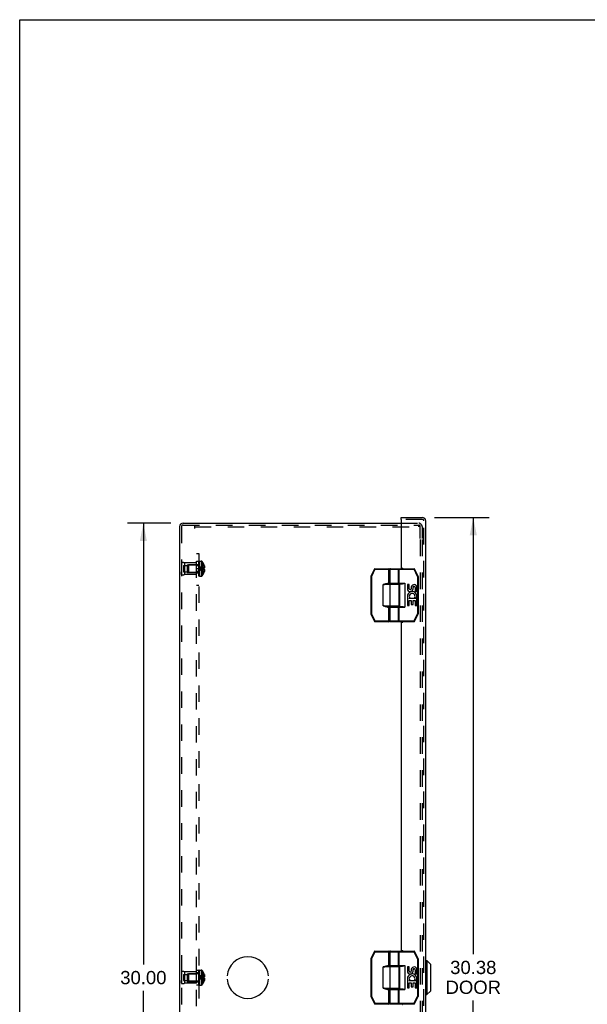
# Model space of a CAD drawing. Header units: inches. Extents: x 0 to 98.9, y 0 to 64.
# Tile 6 of 12: x 0 to 18.7, y 31.5 to 64. Entities that reach past the tile are written whole.
import ezdxf

# ---------------------------------------------------------------- set-up
doc = ezdxf.new("R2010")
doc.units = ezdxf.units.IN
doc.header["$LTSCALE"] = 5.44
doc.header["$MEASUREMENT"] = 0
doc.linetypes.add('HIDDEN', pattern=[0.2, 0.1, -0.1])
doc.layers.get('0').update_dxf_attribs({"linetype": 'CONTINUOUS'})
for name, color, linetype in [('DEFAULT_2', 8, 'HIDDEN'), ('DIMENSIONS', 7, 'CONTINUOUS'), ('DOOR_ASSEMBLY', 7, 'CONTINUOUS'), ('OPEN', 7, 'CONTINUOUS'), ('SUBPANEL', 7, 'CONTINUOUS')]:
    doc.layers.add(name, color=color, linetype=linetype)
doc.styles.get("Standard").update_dxf_attribs({"font": 'arial.ttf'})
doc.dimstyles.new('DIMSTYLE_1', dxfattribs={"dimtxt": 0.436364, "dimasz": 0.581818, "dimexe": 0.09, "dimexo": 0.07, "dimgap": 0.0375, "dimtad": 0, "dimtih": 1, "dimtoh": 1, "dimzin": 4, "dimdsep": 46, "dimtxsty": 'Standard', "dimblk": '_FILLED', "dimblk1": '_FILLED', "dimblk2": '_FILLED', "dimcen": 0.09, "dimadec": 3, "dimazin": 1, "dimtfac": 1, "dimtdec": 3, "dimtofl": 0, "dimtmove": 0, "dimatfit": 3, "dimldrblk": '_FILLED', "dimfxl": 0, "dimtolj": 1, "dimtzin": 4, "dimarcsym": 0})

# ---------------------------------------------------------------- blocks, each defined once
blk = doc.blocks.new('_FILLED')
at = {"color": 0, "linetype": 'ByBlock'}
blk.add_solid([(0, 0), (-1, 0.2), (-1, -0.2)], dxfattribs=at)
blk = doc.blocks.new('*D8')
at = {"layer": 'DIMENSIONS', "color": 2, "linetype": 'Continuous'}
for p, q in [((13.69, 47.561), (15.489, 47.561)), ((14.965, 47.561), (14.965, 33.145)), ((14.965, 17.186), (14.965, 31.618)), ((13.69, 17.186), (15.489, 17.186))]:
    blk.add_line(p, q, dxfattribs=at)
at = {"layer": 'DIMENSIONS', "color": 2, "linetype": 'Continuous', "xscale": 0.5818181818, "yscale": 0.5818181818, "zscale": 0.5818181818}
for p, rotation in [((14.965, 47.561), 90), ((14.965, 17.186), 270)]:
    blk.add_blockref('_FILLED', p, dxfattribs=dict(at, rotation=rotation))
at = {"layer": 'DIMENSIONS', "color": 2, "linetype": 'Continuous', "insert": (14.965, 32.927), "char_height": 0.4364, "width": 1.82656, "attachment_point": 2, "line_spacing_factor": 0.9}
blk.add_mtext('30.38\\PDOOR', dxfattribs=at)
blk = doc.blocks.new('*D14')
at = {"layer": 'DIMENSIONS', "color": 2, "linetype": 'Continuous'}
for p, q in [((4.981, 47.374), (3.556, 47.374)), ((4.08, 47.374), (4.08, 32.81)), ((4.08, 17.374), (4.08, 31.938)), ((4.981, 17.374), (3.556, 17.374))]:
    blk.add_line(p, q, dxfattribs=at)
at = {"layer": 'DIMENSIONS', "color": 2, "linetype": 'Continuous', "xscale": 0.5818181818, "yscale": 0.5818181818, "zscale": 0.5818181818}
for p, rotation in [((4.08, 47.374), 90), ((4.08, 17.374), 270)]:
    blk.add_blockref('_FILLED', p, dxfattribs=dict(at, rotation=rotation))
at = {"layer": 'DIMENSIONS', "color": 2, "linetype": 'Continuous', "insert": (4.08, 32.592), "char_height": 0.4364, "width": 1.52484, "attachment_point": 2, "line_spacing_factor": 0.9}
blk.add_mtext('30.00', dxfattribs=at)

msp = doc.modelspace()

# ---------------------------------------------------------------- linework, layer by layer
at = {"color": 7, "linetype": 'Continuous'}
for p, q in [((0, 0), (0, 64)), ((0, 64), (98.909, 64))]:
    msp.add_line(p, q, dxfattribs=at)
at = {"color": 3, "linetype": 'Continuous'}
for p, q in [((5.276, 47.262), (5.276, 17.486)), ((5.388, 47.374), (12.585, 47.374))]:
    msp.add_line(p, q, dxfattribs=at)
msp.add_arc((5.388, 47.262), 0.112, 90, 180, dxfattribs=at)
at = {"layer": 'DEFAULT_2', "color": 8, "linetype": 'HIDDEN'}
for p, q in [((5.336, 47.262), (5.336, 17.486)), ((5.388, 47.314), (13.156, 47.314)), ((5.776, 47.202), (5.776, 47.314)), ((5.776, 47.254), (13.156, 47.254)), ((12.585, 47.374), (13.164, 47.374)), ((13.156, 47.314), (13.156, 47.254)), ((13.156, 47.314), (13.164, 47.314)), ((13.216, 46.874), (13.216, 47.262)), ((13.276, 47.262), (13.276, 46.874)), ((13.216, 46.834), (13.216, 17.914)), ((13.276, 46.834), (13.276, 17.914)), ((5.336, 46.062), (5.336, 45.686)), ((5.336, 46.062), (5.336, 45.974)), ((5.399, 45.975), (5.399, 45.772)), ((5.399, 45.975), (5.524, 45.975)), ((5.436, 46.062), (5.436, 45.686)), ((5.836, 46.062), (5.436, 46.062)), ((5.524, 45.999), (5.524, 45.749)), ((5.524, 45.999), (5.836, 45.999)), ((5.556, 45.988), (5.566, 45.998)), ((5.556, 45.988), (5.556, 45.76)), ((5.566, 45.998), (5.566, 45.75)), ((5.894, 45.998), (5.566, 45.998)), ((5.836, 45.686), (5.836, 46.062)), ((5.894, 45.998), (5.894, 45.75)), ((5.911, 45.628), (5.911, 46.117)), ((5.926, 46.117), (5.911, 46.117)), ((5.926, 46.117), (5.911, 46.117)), ((5.926, 46.112), (5.911, 46.112)), ((5.926, 46.11), (5.911, 46.11)), ((5.926, 46.101), (5.911, 46.101)), ((5.926, 46.082), (5.911, 46.082)), ((5.911, 46.082), (5.926, 46.082)), ((5.926, 46.08), (5.911, 46.08)), ((5.926, 46.078), (5.911, 46.078)), ((5.911, 46.075), (5.926, 46.075)), ((5.911, 46.072), (5.926, 46.072)), ((5.926, 46.065), (5.911, 46.065)), ((5.911, 46.062), (5.926, 46.062)), ((5.911, 46.056), (5.926, 46.056)), ((5.911, 46.053), (5.926, 46.053)), ((5.911, 46.053), (5.926, 46.053)), ((5.926, 46.052), (5.911, 46.052)), ((5.911, 46.028), (5.926, 46.028)), ((5.911, 46.016), (5.926, 46.016)), ((5.926, 46.012), (5.911, 46.012)), ((5.926, 46.011), (5.911, 46.011)), ((5.926, 46.008), (5.911, 46.008)), ((5.911, 46.001), (5.926, 46.001)), ((5.911, 45.999), (5.926, 45.999)), ((5.911, 45.998), (5.926, 45.998)), ((5.926, 45.986), (5.911, 45.986)), ((5.926, 45.973), (5.911, 45.973)), ((5.911, 45.957), (5.926, 45.957)), ((5.911, 45.945), (5.926, 45.945)), ((5.911, 45.926), (5.926, 45.926)), ((5.926, 45.921), (5.911, 45.921)), ((5.911, 45.92), (5.926, 45.92)), ((5.926, 45.912), (5.911, 45.912)), ((5.926, 45.887), (5.911, 45.887)), ((5.926, 45.877), (5.911, 45.877)), ((5.911, 45.872), (5.926, 45.872)), ((5.911, 45.863), (5.926, 45.863)), ((5.911, 45.843), (5.926, 45.843)), ((5.941, 45.877), (5.916, 45.874)), ((5.926, 46.117), (5.926, 45.628)), ((5.931, 45.628), (5.931, 46.12)), ((5.931, 46.12), (5.992, 46.12)), ((5.992, 46.12), (5.992, 45.628)), ((6.019, 46.108), (6.019, 45.64)), ((6.048, 45.858), (6.02, 45.861)), ((6.077, 45.856), (6.048, 45.858)), ((6.077, 46.014), (6.077, 46.014)), ((6.077, 46.014), (6.077, 46.013)), ((6.077, 46.013), (6.077, 45.892)), ((6.077, 45.978), (6.09, 45.978)), ((6.077, 45.924), (6.099, 45.924)), ((6.077, 45.892), (6.077, 45.889)), ((6.077, 45.892), (6.077, 45.892)), ((6.077, 45.892), (6.09, 45.892)), ((6.077, 45.859), (6.077, 45.856)), ((6.077, 45.856), (6.077, 45.735)), ((6.09, 45.856), (6.077, 45.856)), ((6.077, 45.856), (6.077, 45.856)), ((5.336, 45.686), (5.336, 45.774)), ((5.399, 45.772), (5.524, 45.772)), ((5.836, 45.686), (5.436, 45.686)), ((5.524, 45.749), (5.836, 45.749)), ((5.556, 45.76), (5.566, 45.75)), ((5.894, 45.75), (5.566, 45.75)), ((5.911, 45.833), (5.926, 45.833)), ((5.926, 45.822), (5.911, 45.822)), ((5.926, 45.81), (5.911, 45.81)), ((5.911, 45.787), (5.926, 45.787)), ((5.911, 45.787), (5.926, 45.787)), ((5.926, 45.786), (5.911, 45.786)), ((5.911, 45.782), (5.926, 45.782)), ((5.926, 45.78), (5.911, 45.78)), ((5.926, 45.78), (5.911, 45.78)), ((5.911, 45.765), (5.926, 45.765)), ((5.911, 45.753), (5.926, 45.753)), ((5.926, 45.732), (5.911, 45.732)), ((5.926, 45.719), (5.911, 45.719)), ((5.911, 45.719), (5.926, 45.719)), ((5.911, 45.717), (5.926, 45.717)), ((5.911, 45.717), (5.926, 45.717)), ((5.911, 45.705), (5.926, 45.705)), ((5.926, 45.7), (5.911, 45.7)), ((5.926, 45.699), (5.911, 45.699)), ((5.926, 45.697), (5.911, 45.697)), ((5.911, 45.694), (5.926, 45.694)), ((5.911, 45.68), (5.926, 45.68)), ((5.911, 45.679), (5.926, 45.679)), ((5.911, 45.675), (5.926, 45.675)), ((5.911, 45.674), (5.926, 45.674)), ((5.926, 45.667), (5.911, 45.667)), ((5.911, 45.666), (5.926, 45.666)), ((5.926, 45.655), (5.911, 45.655)), ((5.926, 45.649), (5.911, 45.649)), ((5.926, 45.644), (5.911, 45.644)), ((5.926, 45.644), (5.911, 45.644)), ((5.926, 45.637), (5.911, 45.637)), ((5.926, 45.628), (5.911, 45.628)), ((5.926, 45.628), (5.911, 45.628)), ((5.931, 45.628), (5.992, 45.628)), ((6.077, 45.824), (6.099, 45.824)), ((6.077, 45.769), (6.09, 45.769)), ((6.077, 45.735), (6.077, 45.734)), ((6.077, 45.734), (6.077, 45.733)), ((5.336, 32.562), (5.336, 32.186)), ((5.336, 32.562), (5.336, 32.474)), ((5.436, 32.562), (5.436, 32.186)), ((5.836, 32.562), (5.436, 32.562)), ((5.836, 32.186), (5.836, 32.562)), ((5.911, 32.128), (5.911, 32.617)), ((5.926, 32.617), (5.911, 32.617)), ((5.926, 32.617), (5.911, 32.617)), ((5.926, 32.612), (5.911, 32.612)), ((5.926, 32.61), (5.911, 32.61)), ((5.926, 32.601), (5.911, 32.601)), ((5.926, 32.582), (5.911, 32.582)), ((5.911, 32.582), (5.926, 32.582)), ((5.926, 32.58), (5.911, 32.58)), ((5.926, 32.578), (5.911, 32.578)), ((5.911, 32.575), (5.926, 32.575)), ((5.911, 32.572), (5.926, 32.572)), ((5.926, 32.565), (5.911, 32.565)), ((5.911, 32.562), (5.926, 32.562)), ((5.911, 32.556), (5.926, 32.556)), ((5.911, 32.553), (5.926, 32.553)), ((5.911, 32.553), (5.926, 32.553)), ((5.926, 32.552), (5.911, 32.552)), ((5.911, 32.528), (5.926, 32.528)), ((5.911, 32.516), (5.926, 32.516)), ((5.926, 32.512), (5.911, 32.512)), ((5.926, 32.511), (5.911, 32.511)), ((5.926, 32.617), (5.926, 32.128)), ((5.931, 32.128), (5.931, 32.62)), ((5.931, 32.62), (5.992, 32.62)), ((5.992, 32.62), (5.992, 32.128)), ((6.019, 32.608), (6.019, 32.14)), ((6.077, 32.514), (6.077, 32.513)), ((6.077, 32.514), (6.077, 32.514)), ((6.077, 32.513), (6.077, 32.392)), ((5.336, 32.186), (5.336, 32.274)), ((5.399, 32.475), (5.399, 32.272)), ((5.399, 32.475), (5.524, 32.475)), ((5.399, 32.272), (5.524, 32.272)), ((5.836, 32.186), (5.436, 32.186)), ((5.524, 32.499), (5.524, 32.249)), ((5.524, 32.499), (5.836, 32.499)), ((5.524, 32.249), (5.836, 32.249)), ((5.556, 32.488), (5.566, 32.498)), ((5.556, 32.488), (5.556, 32.26)), ((5.556, 32.26), (5.566, 32.25)), ((5.566, 32.498), (5.566, 32.25)), ((5.894, 32.498), (5.566, 32.498)), ((5.894, 32.25), (5.566, 32.25)), ((5.894, 32.498), (5.894, 32.25)), ((5.926, 32.508), (5.911, 32.508)), ((5.911, 32.501), (5.926, 32.501)), ((5.911, 32.499), (5.926, 32.499)), ((5.911, 32.498), (5.926, 32.498)), ((5.926, 32.486), (5.911, 32.486)), ((5.926, 32.473), (5.911, 32.473)), ((5.911, 32.457), (5.926, 32.457)), ((5.911, 32.445), (5.926, 32.445)), ((5.911, 32.426), (5.926, 32.426)), ((5.926, 32.421), (5.911, 32.421)), ((5.911, 32.42), (5.926, 32.42)), ((5.926, 32.412), (5.911, 32.412)), ((5.926, 32.387), (5.911, 32.387)), ((5.926, 32.377), (5.911, 32.377)), ((5.911, 32.372), (5.926, 32.372)), ((5.911, 32.363), (5.926, 32.363)), ((5.911, 32.343), (5.926, 32.343)), ((5.911, 32.333), (5.926, 32.333)), ((5.926, 32.322), (5.911, 32.322)), ((5.926, 32.31), (5.911, 32.31)), ((5.911, 32.287), (5.926, 32.287)), ((5.911, 32.287), (5.926, 32.287)), ((5.926, 32.286), (5.911, 32.286)), ((5.911, 32.282), (5.926, 32.282)), ((5.926, 32.28), (5.911, 32.28)), ((5.926, 32.28), (5.911, 32.28)), ((5.911, 32.265), (5.926, 32.265)), ((5.911, 32.253), (5.926, 32.253)), ((5.926, 32.232), (5.911, 32.232)), ((5.926, 32.219), (5.911, 32.219)), ((5.911, 32.219), (5.926, 32.219)), ((5.911, 32.217), (5.926, 32.217)), ((5.911, 32.217), (5.926, 32.217)), ((5.911, 32.205), (5.926, 32.205)), ((5.926, 32.2), (5.911, 32.2)), ((5.926, 32.199), (5.911, 32.199)), ((5.926, 32.197), (5.911, 32.197)), ((5.911, 32.194), (5.926, 32.194)), ((5.941, 32.377), (5.916, 32.374)), ((5.941, 32.377), (5.916, 32.374)), ((6.048, 32.358), (6.02, 32.361)), ((6.077, 32.356), (6.048, 32.358)), ((6.077, 32.478), (6.09, 32.478)), ((6.077, 32.424), (6.099, 32.424)), ((6.077, 32.389), (6.077, 32.392)), ((6.077, 32.392), (6.09, 32.392)), ((6.077, 32.392), (6.077, 32.392)), ((6.077, 32.389), (6.077, 32.386)), ((6.077, 32.356), (6.077, 32.235)), ((6.09, 32.356), (6.077, 32.356)), ((6.077, 32.356), (6.077, 32.356)), ((6.077, 32.324), (6.099, 32.324)), ((6.077, 32.269), (6.09, 32.269)), ((6.077, 32.235), (6.077, 32.234)), ((6.077, 32.234), (6.077, 32.233)), ((5.911, 32.18), (5.926, 32.18)), ((5.911, 32.179), (5.926, 32.179)), ((5.911, 32.175), (5.926, 32.175)), ((5.911, 32.174), (5.926, 32.174)), ((5.926, 32.167), (5.911, 32.167)), ((5.911, 32.166), (5.926, 32.166)), ((5.926, 32.155), (5.911, 32.155)), ((5.926, 32.149), (5.911, 32.149)), ((5.926, 32.144), (5.911, 32.144)), ((5.926, 32.144), (5.911, 32.144)), ((5.926, 32.137), (5.911, 32.137)), ((5.926, 32.128), (5.911, 32.128)), ((5.926, 32.128), (5.911, 32.128)), ((5.931, 32.128), (5.992, 32.128))]:
    msp.add_line(p, q, dxfattribs=at)
for points in [[(6.077, 46.014), (6.048, 45.994), (6.02, 45.973), (5.993, 45.951), (5.966, 45.927), (5.941, 45.901), (5.916, 45.874)], [(6.077, 45.978), (6.048, 45.964), (6.02, 45.948), (5.993, 45.931), (5.966, 45.913), (5.941, 45.894), (5.916, 45.874)], [(6.077, 45.924), (6.048, 45.917), (6.02, 45.909), (5.993, 45.901), (5.966, 45.893), (5.941, 45.883), (5.916, 45.874)], [(6.077, 45.734), (6.048, 45.753), (6.02, 45.774), (5.993, 45.797), (5.966, 45.821), (5.941, 45.847), (5.916, 45.874)], [(6.077, 45.769), (6.048, 45.784), (6.02, 45.8), (5.993, 45.817), (5.966, 45.835), (5.941, 45.854), (5.916, 45.874)], [(6.077, 45.824), (6.048, 45.831), (6.02, 45.839), (5.993, 45.847), (5.966, 45.855), (5.941, 45.864), (5.916, 45.874)], [(6.02, 45.861), (5.993, 45.864), (5.966, 45.867), (5.941, 45.87), (5.916, 45.874)], [(5.993, 45.864), (5.966, 45.867), (5.941, 45.87), (5.916, 45.874)], [(6.077, 45.892), (6.048, 45.889), (6.02, 45.887), (5.993, 45.884), (5.966, 45.881), (5.941, 45.877)], [(6.077, 45.892), (6.048, 45.889), (6.02, 45.887), (5.993, 45.884), (5.966, 45.881)], [(6.077, 45.874), (6.077, 45.877), (6.077, 45.88), (6.077, 45.883), (6.077, 45.886), (6.077, 45.889), (6.077, 45.892)], [(6.077, 45.886), (6.077, 45.883), (6.077, 45.88)], [(6.077, 45.856), (6.077, 45.859), (6.077, 45.862), (6.077, 45.865), (6.077, 45.868), (6.077, 45.871), (6.077, 45.874)], [(6.077, 45.868), (6.077, 45.865), (6.077, 45.862)], [(6.09, 45.978), (6.092, 45.971), (6.093, 45.964), (6.095, 45.957), (6.096, 45.951), (6.097, 45.944), (6.098, 45.937), (6.098, 45.93), (6.099, 45.924)], [(6.099, 45.924), (6.099, 45.921), (6.098, 45.918), (6.098, 45.915), (6.097, 45.912), (6.096, 45.909), (6.095, 45.905), (6.094, 45.902), (6.093, 45.899), (6.091, 45.895), (6.09, 45.892)], [(6.09, 45.856), (6.091, 45.852), (6.093, 45.849), (6.094, 45.846), (6.095, 45.842), (6.096, 45.839), (6.097, 45.836), (6.098, 45.833), (6.098, 45.83), (6.099, 45.827), (6.099, 45.824)], [(6.099, 45.824), (6.098, 45.817), (6.098, 45.811), (6.097, 45.804), (6.096, 45.797), (6.095, 45.79), (6.093, 45.783), (6.092, 45.776), (6.09, 45.769)], [(6.077, 32.514), (6.048, 32.494), (6.02, 32.473), (5.993, 32.451), (5.966, 32.427), (5.941, 32.401), (5.916, 32.374)], [(6.077, 32.478), (6.048, 32.464), (6.02, 32.448), (5.993, 32.431), (5.966, 32.413), (5.941, 32.394), (5.916, 32.374)], [(6.077, 32.424), (6.048, 32.417), (6.02, 32.409), (5.993, 32.401), (5.966, 32.393), (5.941, 32.383), (5.916, 32.374)], [(6.077, 32.234), (6.048, 32.253), (6.02, 32.274), (5.993, 32.297), (5.966, 32.321), (5.941, 32.347), (5.916, 32.374)], [(6.077, 32.269), (6.048, 32.284), (6.02, 32.3), (5.993, 32.317), (5.966, 32.335), (5.941, 32.354), (5.916, 32.374)], [(6.02, 32.361), (5.993, 32.364), (5.966, 32.367), (5.941, 32.37), (5.916, 32.374)], [(5.993, 32.364), (5.966, 32.367), (5.941, 32.37), (5.916, 32.374)], [(6.077, 32.324), (6.048, 32.331), (6.02, 32.339), (5.993, 32.347), (5.966, 32.355), (5.941, 32.364), (5.916, 32.374)], [(6.077, 32.392), (6.048, 32.389), (6.02, 32.387), (5.993, 32.384), (5.966, 32.381), (5.941, 32.377)], [(6.077, 32.392), (6.048, 32.389), (6.02, 32.387), (5.993, 32.384), (5.966, 32.381)], [(6.077, 32.38), (6.077, 32.383), (6.077, 32.386)], [(6.077, 32.38), (6.077, 32.377), (6.077, 32.374)], [(6.077, 32.374), (6.077, 32.371), (6.077, 32.368), (6.077, 32.365), (6.077, 32.362), (6.077, 32.359), (6.077, 32.356)], [(6.09, 32.478), (6.092, 32.471), (6.093, 32.464), (6.095, 32.457), (6.096, 32.451), (6.097, 32.444), (6.098, 32.437), (6.098, 32.43), (6.099, 32.424)], [(6.099, 32.424), (6.099, 32.421), (6.098, 32.418), (6.098, 32.415), (6.097, 32.412), (6.096, 32.409), (6.095, 32.405), (6.094, 32.402), (6.093, 32.399), (6.091, 32.395), (6.09, 32.392)], [(6.09, 32.356), (6.091, 32.352), (6.093, 32.349), (6.094, 32.346), (6.095, 32.342), (6.096, 32.339), (6.097, 32.336), (6.098, 32.333), (6.098, 32.33), (6.099, 32.327), (6.099, 32.324)], [(6.099, 32.324), (6.098, 32.317), (6.098, 32.311), (6.097, 32.304), (6.096, 32.297), (6.095, 32.29), (6.093, 32.283), (6.092, 32.276), (6.09, 32.269)]]:
    msp.add_lwpolyline(points, dxfattribs=at)
for centre, radius, start, end in [((5.388, 47.262), 0.052, 90, 180), ((13.164, 47.262), 0.112, 0, 90), ((13.164, 47.262), 0.052, 0, 90), ((5.386, 45.975), 0.1, 60.0508, 119.9492), ((5.894, 46.035), 0.0372, 270, 297.5399), ((5.894, 46.035), 0.0372, 329.9503, 360), ((5.992, 46.085), 0.035, 40.9334, 90), ((5.749, 45.874), 0.357, 23.1903, 40.9334), ((5.749, 45.874), 0.357, 17.0407, 23.0017), ((5.386, 45.773), 0.1, 240.0508, 299.9492), ((5.894, 45.713), 0.0372, 62.4601, 90), ((5.894, 45.713), 0.0372, 0, 30.0497), ((5.992, 45.663), 0.035, 270, 319.0666), ((5.749, 45.874), 0.357, 319.0666, 336.8097), ((5.749, 45.874), 0.357, 336.9983, 342.9593), ((5.386, 32.475), 0.1, 60.0508, 119.9492), ((5.894, 32.535), 0.0372, 329.9503, 360), ((5.992, 32.585), 0.035, 40.9334, 90), ((5.749, 32.374), 0.357, 23.1903, 40.9334), ((5.749, 32.374), 0.357, 17.0407, 23.0017), ((5.386, 32.273), 0.1, 240.0508, 299.9492), ((5.894, 32.535), 0.0372, 270, 297.5399), ((5.894, 32.213), 0.0372, 62.4601, 90), ((5.894, 32.213), 0.0372, 0, 30.0497), ((5.749, 32.374), 0.357, 319.0666, 336.8097), ((5.749, 32.374), 0.357, 336.9983, 342.9593), ((5.992, 32.163), 0.035, 270, 319.0666)]:
    msp.add_arc(centre, radius, start, end, dxfattribs=at)
at = {"layer": 'DOOR_ASSEMBLY', "color": 7, "linetype": 'Continuous'}
for p, q in [((12.585, 47.501), (12.585, 47.561)), ((12.6, 47.501), (12.585, 47.501)), ((11.701, 45.863), (11.584, 45.628)), ((11.719, 45.854), (11.602, 45.619)), ((11.701, 45.863), (11.719, 45.854)), ((11.719, 45.854), (11.719, 45.874)), ((11.719, 45.874), (12.183, 45.874)), ((11.719, 45.854), (12.203, 45.854)), ((12.183, 45.369), (12.183, 45.874)), ((12.203, 45.389), (12.203, 45.854)), ((12.218, 45.394), (12.218, 45.854)), ((12.218, 45.854), (13.012, 45.854)), ((12.238, 45.874), (13.012, 45.874)), ((12.503, 45.394), (12.503, 45.854)), ((12.519, 45.374), (12.519, 45.874)), ((13.012, 45.874), (13.012, 45.854)), ((13.012, 45.854), (13.029, 45.863)), ((13.129, 45.619), (13.012, 45.854)), ((13.147, 45.628), (13.029, 45.863)), ((11.582, 45.619), (11.582, 44.379)), ((11.582, 45.619), (11.602, 45.619)), ((11.602, 45.619), (11.584, 45.628)), ((11.602, 45.619), (11.602, 44.379)), ((13.147, 45.628), (13.129, 45.619)), ((13.129, 45.619), (13.129, 44.379)), ((13.129, 45.619), (13.149, 45.619)), ((13.149, 45.619), (13.149, 44.379)), ((11.993, 44.649), (11.993, 45.349)), ((12.523, 45.349), (11.993, 45.349)), ((12.134, 45.369), (12.134, 45.389)), ((12.203, 45.389), (12.134, 45.389)), ((12.503, 45.369), (12.134, 45.369)), ((12.218, 45.394), (12.71, 45.394)), ((12.221, 44.649), (12.221, 45.349)), ((12.238, 45.374), (12.627, 45.374)), ((12.287, 45.369), (12.287, 45.374)), ((12.443, 45.369), (12.443, 45.374)), ((12.523, 44.649), (12.523, 45.349)), ((12.53, 45.374), (12.53, 44.624)), ((12.71, 45.394), (12.71, 44.604)), ((12.792, 45.35), (12.792, 45.213)), ((12.855, 45.35), (12.792, 45.35)), ((12.855, 45.213), (12.855, 45.35)), ((12.92, 45.276), (12.92, 45.207)), ((12.981, 45.213), (12.98, 45.255)), ((13.043, 45.255), (13.043, 45.119)), ((13.106, 45.119), (13.106, 45.255)), ((12.792, 44.888), (12.792, 44.658)), ((12.81, 44.888), (12.792, 44.888)), ((12.845, 44.888), (12.872, 44.908)), ((13.106, 44.888), (12.845, 44.888)), ((13.036, 44.924), (13.093, 44.899)), ((13.043, 45.119), (13.106, 45.119)), ((13.106, 44.658), (13.106, 44.888)), ((11.993, 44.649), (12.523, 44.649)), ((12.012, 44.645), (11.993, 44.649)), ((12.134, 44.609), (12.134, 44.629)), ((12.134, 44.629), (12.503, 44.629)), ((12.134, 44.609), (12.203, 44.609)), ((12.183, 44.124), (12.183, 44.629)), ((12.203, 44.144), (12.203, 44.609)), ((12.218, 44.144), (12.218, 44.604)), ((12.218, 44.604), (12.71, 44.604)), ((12.238, 44.624), (12.627, 44.624)), ((12.287, 44.624), (12.287, 44.629)), ((12.443, 44.624), (12.443, 44.629)), ((12.503, 44.144), (12.503, 44.604)), ((12.519, 44.124), (12.519, 44.624)), ((12.792, 44.658), (12.855, 44.658)), ((12.855, 44.658), (12.855, 44.826)), ((12.855, 44.826), (12.92, 44.826)), ((12.92, 44.826), (12.92, 44.689)), ((12.92, 44.689), (12.98, 44.689)), ((12.98, 44.689), (12.98, 44.826)), ((12.98, 44.826), (13.043, 44.826)), ((13.043, 44.826), (13.043, 44.658)), ((13.043, 44.658), (13.106, 44.658)), ((11.602, 44.379), (11.582, 44.379)), ((11.584, 44.37), (11.602, 44.379)), ((11.584, 44.37), (11.706, 44.135)), ((11.602, 44.379), (11.724, 44.144)), ((13.007, 44.144), (13.129, 44.379)), ((13.025, 44.135), (13.147, 44.37)), ((13.149, 44.379), (13.129, 44.379)), ((13.129, 44.379), (13.147, 44.37)), ((11.724, 44.144), (11.706, 44.135)), ((11.724, 44.124), (11.724, 44.144)), ((12.203, 44.144), (11.724, 44.144)), ((12.183, 44.124), (11.724, 44.124)), ((13.007, 44.144), (12.218, 44.144)), ((13.007, 44.124), (12.238, 44.124)), ((13.007, 44.144), (13.007, 44.124)), ((13.025, 44.135), (13.007, 44.144)), ((11.701, 33.238), (11.584, 33.003)), ((11.719, 33.229), (11.602, 32.994)), ((11.701, 33.238), (11.719, 33.229)), ((11.719, 33.249), (12.183, 33.249)), ((11.719, 33.229), (11.719, 33.249)), ((11.719, 33.229), (12.203, 33.229)), ((12.183, 32.744), (12.183, 33.249)), ((12.203, 32.764), (12.203, 33.229)), ((12.218, 33.229), (13.012, 33.229)), ((12.218, 32.769), (12.218, 33.229)), ((12.238, 33.249), (13.012, 33.249)), ((12.503, 32.769), (12.503, 33.229)), ((12.519, 32.749), (12.519, 33.249)), ((13.012, 33.249), (13.012, 33.229)), ((13.012, 33.229), (13.029, 33.238)), ((13.129, 32.994), (13.012, 33.229)), ((13.147, 33.003), (13.029, 33.238)), ((11.582, 32.994), (11.602, 32.994)), ((11.582, 32.994), (11.582, 31.754)), ((11.602, 32.994), (11.584, 33.003)), ((11.602, 32.994), (11.602, 31.754)), ((13.147, 33.003), (13.129, 32.994)), ((13.129, 32.994), (13.149, 32.994)), ((13.129, 32.994), (13.129, 31.754)), ((13.149, 32.994), (13.149, 31.754)), ((13.395, 32.936), (13.433, 32.936)), ((13.551, 32.818), (13.433, 32.936)), ((13.433, 32.936), (13.433, 31.811)), ((12.523, 32.724), (11.993, 32.724)), ((11.993, 32.024), (11.993, 32.724)), ((12.203, 32.764), (12.134, 32.764)), ((12.134, 32.744), (12.134, 32.764)), ((12.503, 32.744), (12.134, 32.744)), ((12.218, 32.769), (12.71, 32.769)), ((12.221, 32.024), (12.221, 32.724)), ((12.238, 32.749), (12.627, 32.749)), ((12.287, 32.744), (12.287, 32.749)), ((12.443, 32.744), (12.443, 32.749)), ((12.523, 32.024), (12.523, 32.724)), ((12.53, 32.749), (12.53, 31.999)), ((12.71, 32.769), (12.71, 31.979)), ((12.855, 32.725), (12.792, 32.725)), ((12.792, 32.725), (12.792, 32.588)), ((12.855, 32.588), (12.855, 32.725)), ((12.92, 32.651), (12.92, 32.582)), ((12.981, 32.588), (12.98, 32.63)), ((13.043, 32.63), (13.043, 32.494)), ((13.106, 32.494), (13.106, 32.63)), ((13.551, 32.818), (13.551, 31.929)), ((12.81, 32.263), (12.792, 32.263)), ((12.792, 32.263), (12.792, 32.033)), ((12.845, 32.263), (12.872, 32.283)), ((13.106, 32.263), (12.845, 32.263)), ((12.855, 32.201), (12.92, 32.201)), ((12.855, 32.033), (12.855, 32.201)), ((12.92, 32.201), (12.92, 32.064)), ((12.98, 32.201), (13.043, 32.201)), ((12.98, 32.064), (12.98, 32.201)), ((13.036, 32.299), (13.093, 32.274)), ((13.043, 32.494), (13.106, 32.494)), ((13.043, 32.201), (13.043, 32.033)), ((13.106, 32.033), (13.106, 32.263)), ((11.993, 32.024), (12.523, 32.024)), ((12.134, 32.004), (12.503, 32.004)), ((12.134, 31.984), (12.134, 32.004)), ((12.134, 31.984), (12.203, 31.984)), ((12.183, 31.499), (12.183, 32.004)), ((12.203, 31.519), (12.203, 31.984)), ((12.218, 31.979), (12.71, 31.979)), ((12.218, 31.519), (12.218, 31.979)), ((12.238, 31.999), (12.627, 31.999)), ((12.287, 31.999), (12.287, 32.004)), ((12.443, 31.999), (12.443, 32.004)), ((12.503, 31.519), (12.503, 31.979)), ((12.519, 31.499), (12.519, 31.999)), ((12.792, 32.033), (12.855, 32.033)), ((12.92, 32.064), (12.98, 32.064)), ((13.043, 32.033), (13.106, 32.033)), ((13.551, 31.929), (13.433, 31.811)), ((11.602, 31.754), (11.582, 31.754)), ((11.584, 31.745), (11.602, 31.754)), ((11.584, 31.745), (11.706, 31.51)), ((11.602, 31.754), (11.724, 31.519)), ((13.007, 31.519), (13.129, 31.754)), ((13.025, 31.51), (13.147, 31.745)), ((13.149, 31.754), (13.129, 31.754)), ((13.129, 31.754), (13.147, 31.745)), ((13.395, 31.811), (13.433, 31.811)), ((11.724, 31.519), (11.706, 31.51)), ((12.203, 31.519), (11.724, 31.519)), ((11.724, 31.499), (11.724, 31.519)), ((12.183, 31.499), (11.724, 31.499)), ((13.007, 31.519), (12.218, 31.519)), ((13.007, 31.499), (12.238, 31.499)), ((13.025, 31.51), (13.007, 31.519)), ((13.007, 31.519), (13.007, 31.499))]:
    msp.add_line(p, q, dxfattribs=at)
at = {"layer": 'DOOR_ASSEMBLY', "color": 3, "linetype": 'Continuous'}
for p, q in [((12.585, 47.561), (13.283, 47.561)), ((12.585, 47.486), (12.585, 45.904)), ((13.395, 17.298), (13.395, 47.449)), ((12.6, 45.889), (12.631, 45.889)), ((12.585, 44.094), (12.585, 33.279)), ((12.6, 44.109), (12.631, 44.109)), ((12.6, 33.264), (12.631, 33.264))]:
    msp.add_line(p, q, dxfattribs=at)
at = {"layer": 'DOOR_ASSEMBLY', "color": 8, "linetype": 'HIDDEN'}
for p, q in [((13.283, 47.501), (12.6, 47.501)), ((13.335, 17.298), (13.335, 47.449))]:
    msp.add_line(p, q, dxfattribs=at)
at = {"layer": 'DOOR_ASSEMBLY', "color": 7, "linetype": 'Continuous'}
for points in [[(12.488, 45.874), (12.49, 45.874), (12.492, 45.873), (12.495, 45.872), (12.497, 45.87), (12.499, 45.868), (12.5, 45.866), (12.502, 45.863), (12.503, 45.86), (12.503, 45.857), (12.503, 45.854)], [(11.993, 45.349), (11.999, 45.351), (12.005, 45.354), (12.011, 45.357), (12.017, 45.359), (12.023, 45.361), (12.029, 45.364), (12.036, 45.366), (12.043, 45.369)], [(11.993, 45.349), (12.013, 45.353), (12.019, 45.354), (12.026, 45.355), (12.032, 45.356), (12.039, 45.358), (12.046, 45.359)], [(12.043, 45.369), (12.052, 45.372), (12.06, 45.375), (12.069, 45.378), (12.077, 45.38), (12.086, 45.382), (12.093, 45.384), (12.101, 45.386), (12.108, 45.387), (12.115, 45.388), (12.122, 45.388), (12.128, 45.389), (12.134, 45.389)], [(12.046, 45.359), (12.056, 45.36), (12.065, 45.362), (12.073, 45.363), (12.082, 45.365), (12.09, 45.366), (12.097, 45.366), (12.104, 45.367), (12.111, 45.368), (12.117, 45.368), (12.123, 45.369), (12.129, 45.369), (12.134, 45.369)], [(12.221, 45.349), (12.222, 45.352), (12.222, 45.355), (12.223, 45.358), (12.225, 45.361), (12.227, 45.363), (12.229, 45.365), (12.231, 45.367), (12.234, 45.368), (12.237, 45.369), (12.24, 45.369)], [(12.503, 45.394), (12.503, 45.391), (12.503, 45.388), (12.502, 45.385), (12.5, 45.382), (12.499, 45.38), (12.497, 45.378), (12.495, 45.376), (12.492, 45.375), (12.49, 45.374), (12.488, 45.374)], [(12.71, 45.394), (12.699, 45.39), (12.69, 45.387), (12.68, 45.384), (12.671, 45.382), (12.663, 45.379), (12.655, 45.378), (12.647, 45.376), (12.64, 45.375), (12.633, 45.374), (12.627, 45.374)], [(12.043, 44.629), (12.035, 44.632), (12.027, 44.635), (12.019, 44.638), (12.01, 44.642), (12.002, 44.645), (11.993, 44.649)], [(12.046, 44.639), (12.038, 44.64), (12.029, 44.642), (12.021, 44.644), (12.012, 44.645)], [(12.134, 44.609), (12.128, 44.609), (12.121, 44.609), (12.114, 44.61), (12.107, 44.611), (12.099, 44.612), (12.091, 44.614), (12.084, 44.616), (12.076, 44.618), (12.068, 44.62), (12.06, 44.623), (12.051, 44.626), (12.043, 44.629)], [(12.134, 44.629), (12.129, 44.629), (12.123, 44.629), (12.116, 44.63), (12.11, 44.63), (12.103, 44.631), (12.095, 44.631), (12.088, 44.632), (12.08, 44.633), (12.072, 44.635), (12.064, 44.636), (12.055, 44.637), (12.046, 44.639)], [(12.221, 44.649), (12.222, 44.646), (12.222, 44.643), (12.223, 44.64), (12.225, 44.637), (12.227, 44.635), (12.229, 44.633), (12.231, 44.631), (12.234, 44.63), (12.237, 44.629), (12.24, 44.629)], [(12.488, 44.624), (12.49, 44.624), (12.492, 44.623), (12.495, 44.622), (12.497, 44.62), (12.499, 44.618), (12.5, 44.616), (12.502, 44.613), (12.503, 44.61), (12.503, 44.607), (12.503, 44.604)], [(12.627, 44.624), (12.634, 44.624), (12.64, 44.623), (12.647, 44.622), (12.655, 44.62), (12.663, 44.618), (12.672, 44.616), (12.68, 44.613), (12.69, 44.61), (12.699, 44.607), (12.71, 44.604)], [(12.503, 44.144), (12.503, 44.141), (12.503, 44.138), (12.502, 44.135), (12.5, 44.132), (12.499, 44.13), (12.497, 44.128), (12.495, 44.126), (12.492, 44.125), (12.49, 44.124), (12.488, 44.124)], [(12.488, 33.249), (12.49, 33.249), (12.492, 33.248), (12.495, 33.247), (12.497, 33.245), (12.499, 33.243), (12.5, 33.241), (12.502, 33.238), (12.503, 33.235), (12.503, 33.232), (12.503, 33.229)], [(11.993, 32.724), (11.999, 32.726), (12.005, 32.729), (12.011, 32.732), (12.017, 32.734), (12.023, 32.736), (12.029, 32.739), (12.036, 32.741), (12.043, 32.744)], [(11.993, 32.724), (12.013, 32.728), (12.019, 32.729), (12.026, 32.73), (12.032, 32.731), (12.039, 32.733), (12.046, 32.734)], [(12.043, 32.744), (12.052, 32.747), (12.06, 32.75), (12.069, 32.753), (12.077, 32.755), (12.086, 32.757), (12.093, 32.759), (12.101, 32.761), (12.108, 32.762), (12.115, 32.763), (12.122, 32.763), (12.128, 32.764), (12.134, 32.764)], [(12.046, 32.734), (12.056, 32.735), (12.065, 32.737), (12.073, 32.738), (12.082, 32.74), (12.09, 32.741), (12.097, 32.741), (12.104, 32.742), (12.111, 32.743), (12.117, 32.743), (12.123, 32.744), (12.129, 32.744), (12.134, 32.744)], [(12.221, 32.724), (12.222, 32.727), (12.222, 32.73), (12.223, 32.733), (12.225, 32.736), (12.227, 32.738), (12.229, 32.74), (12.231, 32.742), (12.234, 32.743), (12.237, 32.744), (12.24, 32.744)], [(12.503, 32.769), (12.503, 32.766), (12.503, 32.763), (12.502, 32.76), (12.5, 32.757), (12.499, 32.755), (12.497, 32.753), (12.495, 32.751), (12.492, 32.75), (12.49, 32.749), (12.488, 32.749)], [(12.71, 32.769), (12.699, 32.765), (12.69, 32.762), (12.68, 32.759), (12.671, 32.757), (12.663, 32.754), (12.655, 32.753), (12.647, 32.751), (12.64, 32.75), (12.633, 32.749), (12.627, 32.749)], [(12.046, 32.014), (12.038, 32.015), (12.029, 32.017), (12.021, 32.019), (12.012, 32.02), (12.002, 32.022), (11.993, 32.024)], [(12.043, 32.004), (12.035, 32.007), (12.027, 32.01), (12.019, 32.013), (12.01, 32.017), (12.002, 32.02), (11.993, 32.024)], [(12.134, 31.984), (12.128, 31.984), (12.121, 31.984), (12.114, 31.985), (12.107, 31.986), (12.099, 31.987), (12.091, 31.989), (12.084, 31.991), (12.076, 31.993), (12.068, 31.995), (12.06, 31.998), (12.051, 32.001), (12.043, 32.004)], [(12.134, 32.004), (12.129, 32.004), (12.123, 32.004), (12.116, 32.005), (12.11, 32.005), (12.103, 32.006), (12.095, 32.006), (12.088, 32.007), (12.08, 32.008), (12.072, 32.01), (12.064, 32.011), (12.055, 32.012), (12.046, 32.014)], [(12.221, 32.024), (12.222, 32.021), (12.222, 32.018), (12.223, 32.015), (12.225, 32.012), (12.227, 32.01), (12.229, 32.008), (12.231, 32.006), (12.234, 32.005), (12.237, 32.004), (12.24, 32.004)], [(12.488, 31.999), (12.49, 31.999), (12.492, 31.998), (12.495, 31.997), (12.497, 31.995), (12.499, 31.993), (12.5, 31.991), (12.502, 31.988), (12.503, 31.985), (12.503, 31.982), (12.503, 31.979)], [(12.627, 31.999), (12.634, 31.999), (12.64, 31.998), (12.647, 31.997), (12.655, 31.995), (12.663, 31.993), (12.672, 31.991), (12.68, 31.988), (12.69, 31.985), (12.699, 31.982), (12.71, 31.979)], [(12.503, 31.519), (12.503, 31.516), (12.503, 31.513), (12.502, 31.51), (12.5, 31.507), (12.499, 31.505), (12.497, 31.503), (12.495, 31.501), (12.492, 31.5), (12.49, 31.499), (12.488, 31.499)]]:
    msp.add_lwpolyline(points, dxfattribs=at)
at = {"layer": 'DOOR_ASSEMBLY', "color": 3, "linetype": 'Continuous'}
for centre, radius, start, end in [((12.6, 47.486), 0.015, 90, 180), ((13.283, 47.449), 0.112, 0, 90), ((12.6, 45.904), 0.015, 180, 270), ((12.631, 45.874), 0.015, 0, 90), ((12.6, 44.094), 0.015, 90, 180), ((12.631, 44.124), 0.015, 270, 360), ((12.6, 33.279), 0.015, 180, 270), ((12.631, 33.249), 0.015, 0, 90), ((12.631, 31.499), 0.015, 270, 360)]:
    msp.add_arc(centre, radius, start, end, dxfattribs=at)
at = {"layer": 'DOOR_ASSEMBLY', "color": 8, "linetype": 'HIDDEN'}
msp.add_arc((13.283, 47.449), 0.052, 0, 90, dxfattribs=at)
at = {"layer": 'DOOR_ASSEMBLY', "color": 7, "linetype": 'Continuous'}
for centre, radius, start, end in [((11.719, 45.854), 0.02, 90, 153.4349), ((12.183, 45.854), 0.02, 0, 90), ((12.238, 45.854), 0.02, 90, 180), ((13.012, 45.854), 0.02, 26.5651, 90), ((11.602, 45.619), 0.02, 153.4349, 180), ((13.129, 45.619), 0.02, 0, 26.5651), ((12.223, 45.389), 0.02, 180, 270), ((12.238, 45.394), 0.02, 180, 270), ((12.503, 45.349), 0.02, 0, 90), ((12.886, 45.213), 0.0943, 180, 360), ((12.886, 45.213), 0.0314, 180, 261.2295), ((12.886, 45.218), 0.0362, 263.4285, 341.7628), ((13.012, 45.255), 0.0943, 359.9911, 167.4338), ((13.012, 45.255), 0.0314, 0, 180.0485), ((12.946, 44.962), 0.154, 161.4199, 206.1963), ((12.949, 44.962), 0.157, 336.5966, 161.8791), ((12.949, 44.962), 0.157, 205.737, 207.8532), ((12.949, 44.962), 0.0943, 336.5966, 215.1122), ((12.223, 44.609), 0.02, 90, 180), ((12.238, 44.604), 0.02, 90, 180), ((12.503, 44.649), 0.02, 270, 360), ((11.602, 44.379), 0.02, 180, 207.4744), ((13.129, 44.379), 0.02, 332.5256, 360), ((11.724, 44.144), 0.02, 207.4744, 270), ((12.183, 44.144), 0.02, 270, 360), ((12.238, 44.144), 0.02, 180, 270), ((13.007, 44.144), 0.02, 270, 332.5256), ((11.719, 33.229), 0.02, 90, 153.4349), ((12.183, 33.229), 0.02, 0, 90), ((12.238, 33.229), 0.02, 90, 180), ((13.012, 33.229), 0.02, 26.5651, 90), ((11.602, 32.994), 0.02, 153.4349, 180), ((13.129, 32.994), 0.02, 0, 26.5651), ((12.223, 32.764), 0.02, 180, 270), ((12.238, 32.769), 0.02, 180, 270), ((12.503, 32.724), 0.02, 0, 90), ((12.886, 32.588), 0.0943, 180, 360), ((12.886, 32.588), 0.0314, 180, 261.2295), ((12.886, 32.593), 0.0362, 263.4285, 341.7628), ((13.012, 32.63), 0.0943, 359.9911, 167.4338), ((13.012, 32.63), 0.0314, 0, 180.0485), ((12.946, 32.337), 0.154, 161.4199, 206.1963), ((12.949, 32.337), 0.157, 336.5966, 161.8791), ((12.949, 32.337), 0.157, 205.737, 207.8532), ((12.949, 32.337), 0.0943, 336.5966, 215.1122), ((12.223, 31.984), 0.02, 90, 180), ((12.238, 31.979), 0.02, 90, 180), ((12.503, 32.024), 0.02, 270, 360), ((11.602, 31.754), 0.02, 180, 207.4744), ((13.129, 31.754), 0.02, 332.5256, 360), ((11.724, 31.519), 0.02, 207.4744, 270), ((12.183, 31.519), 0.02, 270, 360), ((12.238, 31.519), 0.02, 180, 270), ((13.007, 31.519), 0.02, 270, 332.5256)]:
    msp.add_arc(centre, radius, start, end, dxfattribs=at)
at = {"layer": 'OPEN', "color": 40, "linetype": 'Continuous'}
for start, end in [(4.5886, 175.4114), (184.5886, 355.4114)]:
    msp.add_arc((7.526, 32.374), 0.688, start, end, dxfattribs=at)
at = {"layer": 'SUBPANEL', "color": 8, "linetype": 'HIDDEN'}
for p, q in [((5.836, 18.374), (5.836, 46.374)), ((5.836, 46.374), (5.911, 46.374)), ((5.911, 46.374), (5.911, 18.374)), ((5.836, 46.124), (5.911, 46.124)), ((5.836, 46.014), (5.911, 46.014)), ((5.836, 45.983), (5.911, 45.983)), ((5.911, 45.874), (5.836, 45.874)), ((5.911, 45.786), (5.836, 45.786)), ((5.836, 45.765), (5.911, 45.765)), ((5.911, 45.762), (5.836, 45.762)), ((5.836, 45.733), (5.911, 45.733)), ((5.836, 45.332), (5.911, 45.332)), ((5.836, 32.616), (5.911, 32.616)), ((5.911, 32.526), (5.836, 32.526)), ((5.911, 32.514), (5.836, 32.514)), ((5.911, 32.233), (5.836, 32.233)), ((5.911, 32.222), (5.836, 32.222)), ((5.836, 32.132), (5.911, 32.132))]:
    msp.add_line(p, q, dxfattribs=at)

# ---------------------------------------------------------------- dimensions: what is measured, and where the dimension line sits
at = {"layer": 'DIMENSIONS', "color": 2, "linetype": 'Continuous'}
dim = msp.add_linear_dim(base=(14.965185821, 17.186368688), p1=(13.620215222, 47.561368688), p2=(13.620215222, 17.186368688), angle=270, text='<>\\PDOOR', dimstyle='DIMSTYLE_1', dxfattribs=at)
dim.commit()
dim.dimension.update_dxf_attribs({"geometry": '*D8', "text_midpoint": (14.965185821, 32.381744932), "dimtype": 160})
dim = msp.add_linear_dim(base=(4.08, 17.374), p1=(5.051, 47.374), p2=(5.051, 17.374), angle=270, dimstyle='DIMSTYLE_1', dxfattribs=at)
dim.commit()
dim.dimension.update_dxf_attribs({"geometry": '*D14', "text_midpoint": (4.079, 32.371), "dimtype": 160})

doc.saveas('drawing.dxf')
